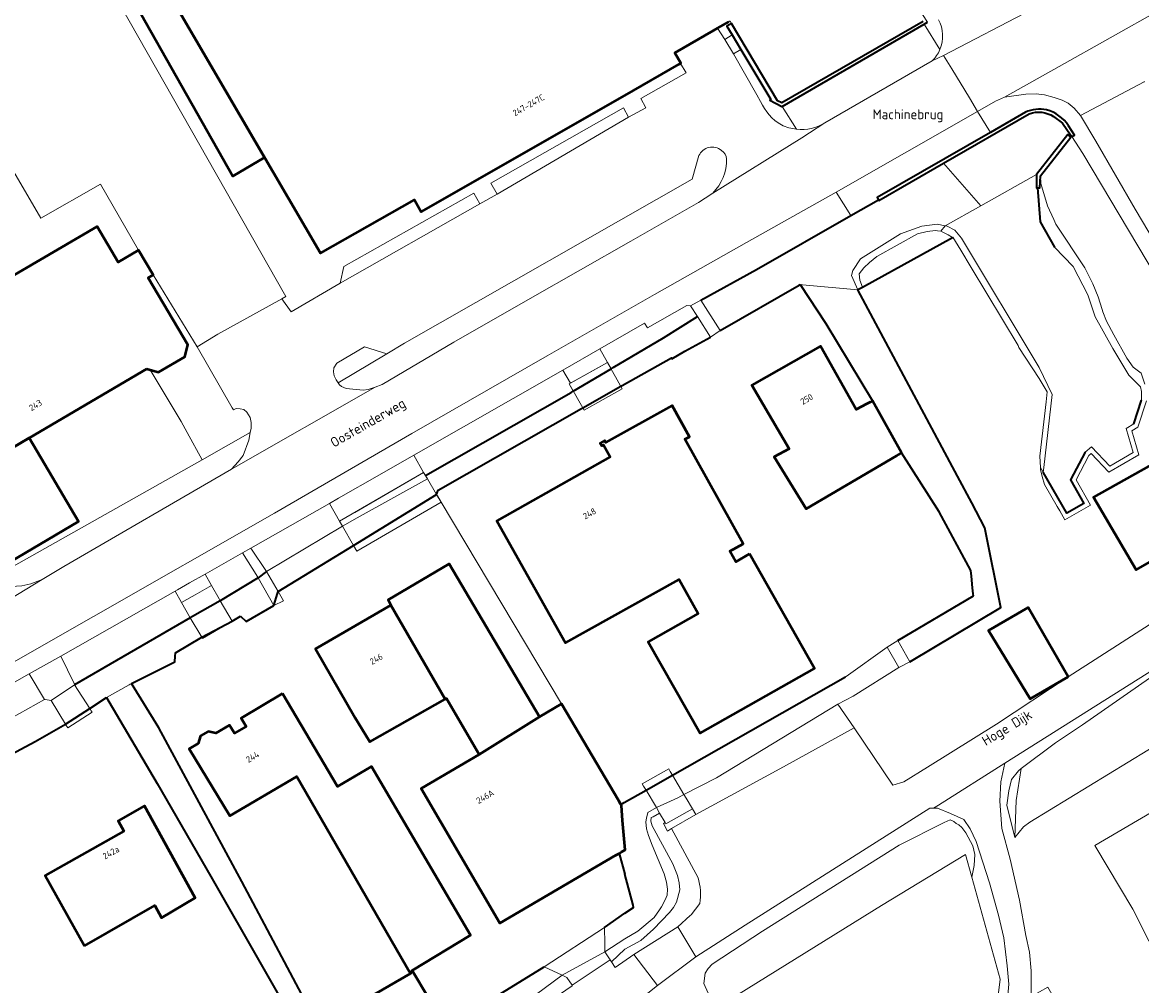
# Model space of a CAD drawing. Header units: metres. Extents: x 113441 to 115918, y 474822 to 477887.
# Tile 69 of 145: x 113939 to 114053, y 477012 to 477110. Entities that reach past the tile are written whole.
import ezdxf
from ezdxf.enums import TextEntityAlignment as Align

# ---------------------------------------------------------------- set-up
doc = ezdxf.new("R2010")
doc.units = ezdxf.units.M
for name, color, linetype, lineweight in [('B-WE-GK-BESCHOEIING-G', 252, 'GK-BESCHOEIING', 35), ('B-WE-GK-KADEMUUR-G', 252, 'Continuous', 35), ('B-WE-GK-KADEMUUR-GV', 252, 'Continuous', 35), ('B-WE-GR-BEPLANTING_CULTUUR_BOSPLANTSOEN-GV', 252, 'Continuous', 18), ('B-WE-GR-GROENVOORZIENING-GV', 252, 'Continuous', 18), ('B-WE-GR-RIET-GV', 252, 'Continuous', 13), ('B-WE-KW-KUNSTWERK_DEK-GV', 252, 'Continuous', 18), ('B-WE-KW-KUNSTWERK_LANDHOOFD-GV', 252, 'Continuous', 18), ('B-WE-OG-BEBOUWING-GV', 7, 'Continuous', 50), ('B-WE-OG-BEBOUWING-T18', 7, 'Continuous', 50), ('B-WE-OG-BEBOUWING_LUIFEL-GV', 7, 'Continuous', 50), ('B-WE-OG-BEBOUWING_OVERBOUWING-GV', 7, 'Continuous', 50), ('B-WE-OG-TERREIN_ERF-GV', 252, 'Continuous', 18), ('B-WE-OG-TOPOGRAFIE-T18', 7, 'Continuous', 18), ('B-WE-OG-WATER-GV', 252, 'Continuous', 18), ('B-WE-OG-WATER_SLOOT-GV', 252, 'Continuous', 18), ('B-WE-VH-VERHARDING_GESLOTEN-GV', 252, 'Continuous', 18), ('B-WE-VH-VERHARDING_OPEN-GV', 252, 'Continuous', 18)]:
    doc.layers.add(name, color=color, linetype=linetype, lineweight=lineweight)
doc.styles.add('NLCS-ISO-ANNOTATIEF-T18', font='NLCS-ISO.ttf', dxfattribs={"height": 1.8})
doc.linetypes.add('GK-BESCHOEIING', pattern='A,30,-5,[1,NLCS.SHX,S=1,R=0,X=0,Y=0],-5', length=40)

msp = doc.modelspace()

# ---------------------------------------------------------------- linework, layer by layer
at = {"layer": 'B-WE-GK-BESCHOEIING-G', "ltscale": 0.5, "flags": 128}
for points in [[(114042.045, 477093.597), (114042.314, 477090.141), (114043.786, 477087.554)], [(114024.223, 477083.502), (114033.378, 477088.546)], [(114033.378, 477088.546), (114033.421, 477088.569)], [(114009.73, 477079.08), (114017.787, 477083.702)], [(114017.787, 477083.702), (114017.87, 477083.75)], [(114017.87, 477083.75), (114020.48, 477079.79), (114025.251, 477071.9)], [(114023.73, 477083.23), (114023.757, 477083.245)], [(114035.342, 477061.511), (114033.91, 477064.25), (114023.73, 477083.23)], [(114023.757, 477083.245), (114024.223, 477083.502)], [(113998.845, 477075.302), (114003.944, 477078.326), (114007.424, 477080.492)], [(113999.612, 477073.389), (113999.759, 477073.472), (114004.757, 477076.283), (114004.793, 477076.18), (114006.131, 477076.957), (114008.73, 477078.41)], [(113994.768, 477072.888), (113998.609, 477075.163)], [(113998.609, 477075.163), (113998.845, 477075.302)], [(113979.704, 477064.295), (113994.537, 477072.751), (113994.768, 477072.888)], [(113995.724, 477071.197), (113999.612, 477073.389)], [(114051.85, 477069.57), (114052.64, 477071.99)], [(113980.853, 477062.383), (113981, 477062.83), (113995.592, 477071.123)], [(113995.592, 477071.123), (113995.724, 477071.197)], [(114035.304, 477054.047), (114035.24, 477054.64), (114032.023, 477060.597), (114028.186, 477066.601)], [(114046.88, 477066.67), (114045.41, 477063.86), (114046.75, 477061.47), (114045.02, 477060.47), (114042.61, 477064.65)], [(113972.398, 477057.185), (113980.853, 477062.383)], [(114036.738, 477058.635), (114036.67, 477058.97), (114035.342, 477061.511)], [(114029.04, 477045.32), (114038.31, 477050.85), (114036.738, 477058.635)], [(113964.713, 477052.486), (113972.398, 477057.185)], [(113963.51, 477054.52), (113962.693, 477053.873)], [(113962.693, 477053.873), (113958.811, 477051.557)], [(114035.43, 477052.874), (114035.304, 477054.047)], [(113964.27, 477051.06), (113964.653, 477052.294)], [(113964.653, 477052.294), (113964.713, 477052.486)], [(114035.496, 477052.266), (114035.43, 477052.874)], [(114035.52, 477052.04), (114035.496, 477052.266)], [(113958.811, 477051.557), (113955.982, 477049.952)], [(114027.83, 477047.52), (114035.52, 477052.04)], [(113955.982, 477049.952), (113955.769, 477049.831)], [(113960.014, 477049.472), (113960.879, 477049.974)], [(113960.879, 477049.974), (113961.46, 477049.45), (113964.27, 477051.06)], [(113955.769, 477049.831), (113943.98, 477043)], [(113956.932, 477047.83), (113960.014, 477049.472)], [(113954.23, 477045.921), (113954.26, 477046.26), (113956.932, 477047.83)], [(113949.77, 477043.14), (113954.18, 477045.34), (113954.23, 477045.921)], [(113968.868, 477008.203), (113961.02, 477022.95), (113952.56, 477038.6), (113949.77, 477043.14)], [(114004.863, 477033.786), (114022.493, 477043.806)], [(113945.537, 477040.568), (113947.23, 477041.7)], [(113947.23, 477041.7), (113947.474, 477041.286)], [(113947.474, 477041.286), (113952.39, 477032.94), (113957.87, 477023.48), (113968.52, 477004.84), (113969.596, 477002.994)], [(113943.042, 477038.991), (113945.537, 477040.568)], [(113922.57, 477027.92), (113939.97, 477037.22), (113943.042, 477038.991)], [(114002.179, 477032.261), (114004.863, 477033.786)], [(113999.949, 477030.993), (114002.179, 477032.261)], [(113999.608, 477030.8), (113999.949, 477030.993)], [(113999.423, 477025.827), (114000, 477023.7)], [(114000.856, 477020.545), (114000, 477023.7)], [(113997.956, 477018.285), (114000, 477019.755), (114000.915, 477020.326), (114000.856, 477020.545)], [(113987.114, 477011.388), (113991.814, 477014.276)]]:
    msp.add_lwpolyline(points, dxfattribs=at)
at = {"layer": 'B-WE-GK-KADEMUUR-G'}
msp.add_lwpolyline([(114007.77, 477082.15), (114013.43, 477085.27), (114023.044, 477090.775), (114025.855, 477092.384)], dxfattribs=at)
at = {"layer": 'B-WE-GK-KADEMUUR-GV'}
for points in [[(114030.398, 477110.533), (114016.015, 477102.263), (114015.554, 477102.478), (114010.878, 477110.341), (114010.415, 477110.051), (114010.934, 477109.187), (114011.834, 477107.688), (114014.899, 477102.582), (114014.785, 477102.516), (114016.015, 477101.873), (114016.043, 477101.889), (114030.501, 477110.262), (114030.845, 477110.461)], [(114040.802, 477101.293), (114037.25, 477099.25), (114025.72, 477092.618), (114025.855, 477092.384), (114025.893, 477092.319), (114032.48, 477096.119), (114041.205, 477101.154)], [(114043.685, 477100.876), (114044.576, 477100.202), (114045.403, 477099), (114045.529, 477098.816), (114045.794, 477098.976), (114045.188, 477099.928)]]:
    msp.add_lwpolyline(points, dxfattribs=at)
for points in [[(114042.956, 477101.54, 0.1642188), (114040.802, 477101.293)], [(114041.205, 477101.154, -0.2227856), (114043.685, 477100.876)], [(114045.188, 477099.928, 0.1894088), (114042.956, 477101.54)]]:
    msp.add_lwpolyline(points, format="xyb", dxfattribs=at)
msp.add_lwpolyline([(114045.428, 477098.776), (114045.303, 477098.88), (114045.116, 477099.034), (114041.954, 477094.959), (114041.953, 477094.909), (114041.932, 477093.599), (114042.045, 477093.597), (114042.285, 477093.592), (114042.354, 477094.827), (114042.356, 477094.83)], close=True, dxfattribs=at)
at = {"layer": 'B-WE-GR-BEPLANTING_CULTUUR_BOSPLANTSOEN-GV'}
msp.add_lwpolyline([(114057.866, 477078.301), (114046.648, 477097.091), (114045.529, 477098.816), (114045.403, 477099), (114045.303, 477098.88), (114045.428, 477098.776), (114042.356, 477094.83), (114042.397, 477094.042), (114043.074, 477091.786), (114043.688, 477090.368), (114043.893, 477089.894), (114046.852, 477085.441), (114047.679, 477083.817), (114048.213, 477082.5), (114048.614, 477081.22), (114048.706, 477080.972), (114049.051, 477080.04), (114049.816, 477078.617), (114051.125, 477076.245), (114051.769, 477075.326), (114052.589, 477074.737), (114052.972, 477073.614)], dxfattribs=at)
at = {"layer": 'B-WE-GR-GROENVOORZIENING-GV'}
for points in [[(114051.747, 477020.137), (114047.866, 477026.624), (114061.741, 477034.739), (114059.501, 477038.569), (114066.797, 477042.627), (114069.483, 477037.873), (114068.934, 477037.567), (114070.3, 477035.615), (114071.448, 477034.784), (114072.204, 477034.33), (114072.837, 477034.247), (114073.474, 477034.331), (114074.284, 477034.644), (114076.897, 477035.767), (114076.93, 477035.95), (114077.05, 477037.19), (114076.93, 477038.66), (114076.62, 477040.05), (114073.693, 477048.448), (114072.056, 477052.779)], [(114062.46, 477049.97), (114038.71, 477035), (114038.29, 477033.12), (114038.2, 477031.15), (114038.42, 477028.37), (114039.27, 477025.25), (114040.2, 477021.05), (114040.86, 477017.46), (114041.21, 477015.78), (114041.4, 477013.86), (114041.4, 477011.255), (114043.097, 477012.201), (114044.086, 477010.463), (114045.835, 477011.367), (114046.779, 477009.651), (114047.685, 477010.13), (114048.641, 477008.373), (114049.526, 477008.911), (114050.449, 477007.102), (114051.339, 477007.628), (114052.332, 477005.889), (114053.335, 477004.044)], [(114057.28, 477038.79), (114041.25, 477029.02), (114040.63, 477028.53), (114039.74, 477027.45), (114038.93, 477030.73), (114039.11, 477032.21), (114039.39, 477033.36), (114040.09, 477034.25), (114040.362, 477034.456), (114043.86, 477037.1), (114046.63, 477038.92), (114054.22, 477044.21)], [(114033.19, 477029.878), (114031.842, 477030.416), (114031.466, 477030.423), (114031.061, 477030.43), (114012.258, 477018.534), (114007.24, 477015.291), (114003.36, 477012.37), (114001.03, 477010.55), (113994.16, 477005.72), (113978.437, 476995.11), (113969.966, 476989.668), (113970.926, 476987.965), (113972.649, 476986.071)], [(114007.473, 477023.353), (114004.777, 477028.356), (114004.357, 477028.097), (114003.971, 477028.873), (114004.133, 477028.969), (114003.561, 477029.933), (114002.909, 477029.564), (114002.706, 477029.469), (114002.664, 477029.104), (114002.785, 477028.634), (114004.916, 477024.749), (114005.386, 477023.571), (114005.533, 477022.834), (114005.615, 477022.132), (114005.283, 477020.875), (114004.969, 477020.317), (114004.556, 477019.795), (114002.946, 477018.104), (114001.651, 477016.971), (114000, 477016.077), (113998.661, 477014.78), (113999.048, 477014.221), (114000.928, 477015.523), (114005.405, 477018.334), (114006.658, 477019.489), (114006.757, 477019.581), (114007.658, 477020.722)], [(114038.887, 477009.855), (114039.12, 477012.52), (114038.94, 477014.39), (114038.6, 477017.23), (114038.06, 477019.54), (114037.14, 477022.84), (114035.81, 477027.05), (114035.17, 477028.34), (114034.54, 477029.27), (114033.19, 477029.878)], [(114008.51, 477011.6), (114008.07, 477012.59), (114008.2, 477013.64), (114008.52, 477014.12), (114008.9, 477014.54), (114014.03, 477017.91), (114027.94, 477026.66), (114032.53, 477028.99), (114033.16, 477029.23), (114033.51, 477029.09), (114033.76, 477028.86), (114034.04, 477028.72), (114034.33, 477028.46), (114034.73, 477027.92), (114035.46, 477026.61), (114035.66, 477025.72), (114035.59, 477024.61), (114035.349, 477023.415), (114038.24, 477013.03), (114037.91, 477010.22)], [(114056.644, 477010.487), (114051.747, 477020.137)]]:
    msp.add_lwpolyline(points, dxfattribs=at)
for points in [[(114054.22, 477044.21), (114046.63, 477038.92), (114043.86, 477037.1), (114040.362, 477034.456), (114039.86, 477031.23), (114039.74, 477027.45), (114040.63, 477028.53), (114041.25, 477029.02), (114057.28, 477038.79)], [(114040.362, 477034.456), (114040.09, 477034.25), (114039.39, 477033.36), (114039.11, 477032.21), (114038.93, 477030.73), (114039.74, 477027.45), (114039.86, 477031.23)], [(114035.46, 477026.61), (114034.73, 477027.92), (114034.33, 477028.46), (114034.04, 477028.72), (114033.76, 477028.86), (114033.51, 477029.09), (114033.16, 477029.23), (114032.53, 477028.99), (114027.94, 477026.66), (114014.03, 477017.91), (114008.9, 477014.54), (114008.52, 477014.12), (114008.2, 477013.64), (114008.07, 477012.59), (114008.51, 477011.6), (114009.133, 477009.953), (114011.651, 477011.516), (114026.16, 477020.52), (114034.71, 477025.71), (114035.349, 477023.415), (114035.59, 477024.61), (114035.66, 477025.72)]]:
    msp.add_lwpolyline(points, close=True, dxfattribs=at)
msp.add_lwpolyline([(114007.658, 477020.722, 0.1161618), (114007.473, 477023.353)], format="xyb", dxfattribs=at)
at = {"layer": 'B-WE-GR-RIET-GV'}
msp.add_lwpolyline([(114033.378, 477088.546), (114032.941, 477088.807), (114032.183, 477089.194), (114031.857, 477089.223), (114031.65, 477089.241), (114030.812, 477089.162), (114029.837, 477088.92), (114025.669, 477086.622), (114024.918, 477086.007), (114024.369, 477085.453), (114023.886, 477084.831), (114023.936, 477084.195), (114024.223, 477083.502)], close=True, dxfattribs=at)
at = {"layer": 'B-WE-KW-KUNSTWERK_DEK-GV'}
for points in [[(114007.77, 477082.15), (114006.72, 477081.58), (114007.424, 477080.492), (114008.73, 477078.41), (114009.73, 477079.08)], [(113995.861, 477070.954), (113999.747, 477073.15), (113998.235, 477075.825), (113994.349, 477073.629)], [(113972.732, 477056.609), (113981.33, 477061.591), (113980.853, 477062.383), (113979.908, 477063.955), (113979.517, 477064.605), (113970.966, 477059.659), (113971.251, 477059.166), (113972.398, 477057.185)], [(113963.51, 477054.52), (113962.693, 477053.873), (113964.27, 477051.06), (113964.713, 477052.486)], [(113958.811, 477051.557), (113955.769, 477049.831), (113956.932, 477047.83), (113960.014, 477049.472)], [(114027.83, 477047.52), (114026.73, 477046.84), (114027.93, 477044.75), (114029.04, 477045.32)], [(113943.98, 477043), (113941.59, 477041.38), (113943.042, 477038.991), (113945.537, 477040.568)], [(114004.863, 477033.786), (114002.179, 477032.261), (114003.233, 477030.485), (114005.412, 477031.491), (114006.036, 477031.812)], [(113997.956, 477018.285), (113991.814, 477014.276), (113993.644, 477013.415), (113997.987, 477015.809), (113997.977, 477016.637)]]:
    msp.add_lwpolyline(points, close=True, dxfattribs=at)
at = {"layer": 'B-WE-KW-KUNSTWERK_LANDHOOFD-GV'}
for points in [[(113998.609, 477075.163), (113998.235, 477075.825), (113994.467, 477073.695), (113994.349, 477073.629), (113994.768, 477072.888)], [(113999.612, 477073.389), (113995.724, 477071.197), (113995.861, 477070.954), (113999.747, 477073.15)], [(113979.908, 477063.955), (113979.704, 477064.295), (113979.517, 477064.605), (113972.509, 477060.551), (113970.966, 477059.659), (113971.251, 477059.166), (113972.766, 477060.004)], [(113980.935, 477062.247), (113980.853, 477062.383), (113972.398, 477057.185), (113972.732, 477056.609), (113981.33, 477061.591)], [(113958.811, 477051.557), (113958.692, 477051.764), (113957.913, 477053.115), (113956.253, 477052.159), (113955.116, 477051.505), (113954.877, 477051.367), (113955.769, 477049.831), (113955.982, 477049.952)], [(113964.713, 477052.486), (113964.653, 477052.294), (113964.27, 477051.06), (113965.26, 477051.56)], [(113960.014, 477049.472), (113956.932, 477047.83), (113956.998, 477047.717)], [(113945.682, 477040.342), (113945.537, 477040.568), (113943.042, 477038.991), (113943.06, 477038.961), (113943.28, 477038.6), (113945.76, 477040.22)], [(114004.863, 477033.786), (114004.629, 477034.181), (114004.484, 477034.425), (114001.789, 477032.916), (114001.932, 477032.676), (114002.179, 477032.261)], [(114006.896, 477030.362), (114006.248, 477031.454), (114006.036, 477031.812), (114005.412, 477031.491), (114003.233, 477030.485), (114003.561, 477029.933), (114004.133, 477028.969), (114004.201, 477028.853)], [(113998.519, 477014.986), (113997.987, 477015.809), (113993.644, 477013.415), (113993.972, 477013.261), (113994.11, 477013.196), (113994.638, 477012.402)]]:
    msp.add_lwpolyline(points, close=True, dxfattribs=at)
at = {"layer": 'B-WE-OG-BEBOUWING-GV'}
msp.add_lwpolyline([(113947.977, 477122.984), (113969.03, 477086.94), (113978.592, 477092.391), (113979.28, 477091.16), (114000, 477103.021), (114005.563, 477106.206), (114005.674, 477106.269), (114005.71, 477106.29), (114005.099, 477107.357), (114009.063, 477109.627), (114009.452, 477109.85), (114010.608, 477110.512)], dxfattribs=at)
for points in [[(113951.323, 477075.166), (113951.676, 477075.071), (113952.538, 477074.837), (113955.206, 477076.406), (113955.506, 477077.629), (113951.481, 477084.445), (113951.972, 477084.733), (113950.501, 477087.246), (113948.414, 477086.025), (113946.282, 477089.669), (113936.488, 477083.939), (113936.292, 477084.271), (113922.242, 477075.995), (113919.884, 477074.57), (113927.718, 477061.269), (113928.933, 477060.94), (113931.601, 477062.51), (113931.901, 477063.732), (113931.984, 477063.781), (113938.805, 477067.797)], [(114025.251, 477071.9), (114025.007, 477071.776), (114024.677, 477071.607), (114023.559, 477071.038), (114019.945, 477077.488), (114012.934, 477073.498), (114016.737, 477067.033), (114015.241, 477066.225), (114018.489, 477060.905), (114027.693, 477066.312), (114028.152, 477066.581), (114028.186, 477066.601)], [(114012.722, 477056.322), (114011.326, 477055.531), (114010.726, 477056.611), (114012.054, 477057.35), (114006.142, 477067.998), (114006.596, 477068.251), (114004.829, 477071.433), (113998.062, 477067.676), (113997.968, 477067.858), (113997.501, 477067.616), (113997.663, 477067.317), (113997.858, 477067.418), (113998.533, 477066.224), (113986.97, 477059.684), (113993.963, 477047.285), (114005.542, 477053.727), (114007.477, 477050.248), (114002.399, 477047.373), (114007.682, 477038.067), (114019.326, 477044.663)], [(114059.307, 477063.946), (114057.3, 477067.438), (114055.927, 477066.672), (114047.731, 477062.099), (114052.083, 477054.693), (114061.513, 477060.107)], [(113991.342, 477039.734), (113982.14, 477055.32), (113975.92, 477051.65), (113976.19, 477051.095), (113981.711, 477041.526), (113981.861, 477041.611), (113985.191, 477035.885)], [(113976.19, 477051.095), (113968.502, 477046.659), (113972.57, 477039.648), (113974.06, 477037.19), (113981.711, 477041.526)], [(114045.158, 477043.811), (114041.09, 477050.861), (114037.04, 477048.516), (114041.287, 477041.578)], [(113965.155, 477042.108), (113960.942, 477039.606), (113961.442, 477038.763), (113960.256, 477038.058), (113959.755, 477038.901), (113958.379, 477038.084), (113957.583, 477038.25), (113956.809, 477037.791), (113956.574, 477037.011), (113955.654, 477036.465), (113959.805, 477029.645), (113966.598, 477033.642), (113978.196, 477013.602), (113978.368, 477013.895), (113984.311, 477017.484), (113974.211, 477034.692), (113970.772, 477032.65)], [(113999.608, 477030.8), (113999.394, 477031.163), (113993.561, 477041.044), (113991.342, 477039.734), (113985.191, 477035.885), (113979.268, 477032.44), (113987.272, 477018.732), (113999.113, 477025.646), (113999.423, 477025.827), (113999.67, 477025.971), (114000.047, 477026.191), (113999.795, 477029.188), (113999.668, 477030.699)], [(113944.996, 477016.404), (113952.14, 477020.51), (113952.84, 477019.26), (113956.256, 477021.313), (113951.113, 477030.655), (113948.41, 477029.152), (113949.003, 477028.079), (113940.999, 477023.574)], [(113981.804, 477008.143), (113981.679, 477008.352), (113978.368, 477013.895), (113978.196, 477013.602), (113968.868, 477008.203), (113972.218, 477002.416)]]:
    msp.add_lwpolyline(points, close=True, dxfattribs=at)
at = {"layer": 'B-WE-OG-BEBOUWING_LUIFEL-GV'}
msp.add_lwpolyline([(113963.339, 477096.683), (113947.977, 477122.984), (113944.998, 477121.492), (113960.101, 477094.792)], close=True, dxfattribs=at)
at = {"layer": 'B-WE-OG-BEBOUWING_OVERBOUWING-GV'}
msp.add_lwpolyline([(113939.367, 477068.128), (113931.901, 477063.732), (113931.776, 477063.222), (113936.581, 477055.009), (113944.39, 477059.627)], close=True, dxfattribs=at)
at = {"layer": 'B-WE-OG-TERREIN_ERF-GV'}
for points in [[(113936.488, 477083.939), (113946.282, 477089.669), (113948.414, 477086.025), (113950.501, 477087.246), (113946.623, 477093.977), (113940.554, 477090.51), (113929.554, 477109.303)], [(114053.142, 477071.916), (114052.268, 477069.238), (114051.656, 477068.869), (114052.358, 477066.402), (114049.311, 477064.641), (114047.494, 477066.535), (114047.278, 477066.352), (114045.979, 477063.868), (114047.427, 477061.284), (114044.837, 477059.787), (114044.31, 477060.701), (114044.055, 477061.16), (114042.743, 477063.398), (114042.53, 477064.206), (114042.347, 477064.912), (114042.337, 477065.123), (114042.282, 477066.283), (114042.91, 477071.813), (114043.01, 477072.84), (114042.2, 477074.19), (114040.15, 477077.35), (114040.077, 477077.541), (114035.282, 477085.486), (114034.223, 477087.24), (114033.421, 477088.569), (114033.378, 477088.546), (114024.223, 477083.502), (114023.757, 477083.245), (114023.73, 477083.23), (114033.91, 477064.25), (114035.342, 477061.511), (114036.67, 477058.97), (114036.738, 477058.635), (114038.31, 477050.85), (114029.04, 477045.32), (114027.93, 477044.75), (114023.27, 477041.83), (114021.702, 477041.031), (114023.366, 477038.629), (114027.314, 477032.771), (114028.432, 477033.125), (114030.83, 477034.618), (114037.87, 477038.97), (114045.158, 477043.811), (114066.303, 477057.37)], [(114061.513, 477060.107), (114052.083, 477054.693), (114047.731, 477062.099), (114055.927, 477066.672)], [(113987.114, 477011.388), (113991.814, 477014.276), (113997.956, 477018.285), (114000, 477019.755), (114000.915, 477020.326), (114000.856, 477020.545), (114000, 477023.7), (113999.423, 477025.827), (113999.113, 477025.646), (113987.272, 477018.732), (113979.268, 477032.44), (113985.191, 477035.885), (113981.861, 477041.611), (113981.711, 477041.526), (113974.06, 477037.19), (113972.57, 477039.648), (113968.502, 477046.659), (113976.19, 477051.095), (113975.92, 477051.65), (113982.14, 477055.32), (113991.342, 477039.734), (113993.561, 477041.044), (113981.33, 477061.591), (113972.732, 477056.609), (113972.398, 477057.185), (113964.713, 477052.486), (113965.26, 477051.56), (113964.27, 477051.06), (113961.46, 477049.45), (113960.879, 477049.974), (113960.014, 477049.472), (113956.998, 477047.717), (113956.932, 477047.83), (113954.26, 477046.26), (113954.23, 477045.921), (113954.18, 477045.34), (113949.77, 477043.14), (113952.56, 477038.6), (113961.02, 477022.95), (113968.868, 477008.203), (113978.196, 477013.602), (113966.598, 477033.642), (113959.805, 477029.645), (113955.654, 477036.465), (113956.574, 477037.011), (113956.809, 477037.791), (113957.583, 477038.25), (113958.379, 477038.084), (113959.755, 477038.901), (113960.256, 477038.058), (113961.442, 477038.763), (113960.942, 477039.606), (113965.155, 477042.108), (113970.772, 477032.65), (113974.211, 477034.692), (113984.311, 477017.484), (113978.368, 477013.895), (113981.679, 477008.352)], [(113929.071, 476978.314), (113945.358, 476987.853), (113963.546, 476998.418), (113966.269, 477000), (113969.067, 477001.564), (113969.291, 477001.957), (113969.596, 477002.994), (113968.52, 477004.84), (113957.87, 477023.48), (113952.39, 477032.94), (113947.474, 477041.286), (113947.23, 477041.7), (113945.537, 477040.568), (113945.682, 477040.342), (113945.76, 477040.22), (113943.28, 477038.6), (113943.06, 477038.961), (113943.042, 477038.991), (113939.97, 477037.22), (113922.57, 477027.92)], [(114061.741, 477034.739), (114047.866, 477026.624), (114051.747, 477020.137), (114056.644, 477010.487)], [(114037.91, 477010.22), (114038.24, 477013.03), (114035.349, 477023.415), (114034.71, 477025.71), (114026.16, 477020.52), (114011.651, 477011.516)]]:
    msp.add_lwpolyline(points, dxfattribs=at)
for points in [[(114035.52, 477052.04), (114035.496, 477052.266), (114035.43, 477052.874), (114035.304, 477054.047), (114035.24, 477054.64), (114032.023, 477060.597), (114028.186, 477066.601), (114028.152, 477066.581), (114027.693, 477066.312), (114018.489, 477060.905), (114015.241, 477066.225), (114016.737, 477067.033), (114012.934, 477073.498), (114019.945, 477077.488), (114023.559, 477071.038), (114024.677, 477071.607), (114025.007, 477071.776), (114025.251, 477071.9), (114020.48, 477079.79), (114017.87, 477083.75), (114017.787, 477083.702), (114009.73, 477079.08), (114008.73, 477078.41), (114006.131, 477076.957), (114004.793, 477076.18), (114004.757, 477076.283), (113999.759, 477073.472), (113999.612, 477073.389), (113999.747, 477073.15), (113995.861, 477070.954), (113995.724, 477071.197), (113995.592, 477071.123), (113981, 477062.83), (113980.853, 477062.383), (113980.935, 477062.247), (113981.33, 477061.591), (113993.561, 477041.044), (113999.394, 477031.163), (113999.608, 477030.8), (113999.949, 477030.993), (114002.179, 477032.261), (114001.932, 477032.676), (114001.789, 477032.916), (114004.484, 477034.425), (114004.629, 477034.181), (114004.863, 477033.786), (114022.493, 477043.806), (114022.546, 477043.844), (114026.73, 477046.84), (114027.83, 477047.52)], [(114007.477, 477050.248), (114005.542, 477053.727), (113993.963, 477047.285), (113986.97, 477059.684), (113998.533, 477066.224), (113997.858, 477067.418), (113997.663, 477067.317), (113997.501, 477067.616), (113997.968, 477067.858), (113998.062, 477067.676), (114004.829, 477071.433), (114006.596, 477068.251), (114006.142, 477067.998), (114012.054, 477057.35), (114010.726, 477056.611), (114011.326, 477055.531), (114012.722, 477056.322), (114019.326, 477044.663), (114007.682, 477038.067), (114002.399, 477047.373)], [(114045.158, 477043.811), (114041.287, 477041.578), (114037.04, 477048.516), (114041.09, 477050.861)], [(113952.84, 477019.26), (113952.14, 477020.51), (113944.996, 477016.404), (113940.999, 477023.574), (113949.003, 477028.079), (113948.41, 477029.152), (113951.113, 477030.655), (113956.256, 477021.313)]]:
    msp.add_lwpolyline(points, close=True, dxfattribs=at)
at = {"layer": 'B-WE-OG-WATER-GV'}
for points in [[(114010.734, 477110.584), (114010.878, 477110.341), (114015.554, 477102.478), (114016.015, 477102.263), (114030.398, 477110.533)], [(114041.205, 477101.154), (114032.48, 477096.119), (114036.26, 477091.769), (114041.954, 477094.959)], [(114041.954, 477094.959), (114045.116, 477099.034), (114045.303, 477098.88), (114045.403, 477099), (114044.576, 477100.202), (114043.685, 477100.876)], [(113922.57, 477027.92), (113939.97, 477037.22), (113943.042, 477038.991), (113945.537, 477040.568), (113947.23, 477041.7), (113949.536, 477043.008), (113949.636, 477043.064), (113949.77, 477043.14), (113954.18, 477045.34), (113954.23, 477045.921), (113954.26, 477046.26), (113956.932, 477047.83), (113960.014, 477049.472), (113960.879, 477049.974), (113961.46, 477049.45), (113964.27, 477051.06), (113964.653, 477052.294), (113964.713, 477052.486), (113972.398, 477057.185), (113980.853, 477062.383), (113981, 477062.83), (113995.592, 477071.123), (113995.724, 477071.197), (113999.612, 477073.389), (113999.759, 477073.472), (114004.757, 477076.283), (114004.793, 477076.18), (114006.131, 477076.957), (114008.73, 477078.41), (114009.73, 477079.08), (114017.787, 477083.702), (114017.87, 477083.75), (114018.125, 477083.727), (114023.73, 477083.23), (114023.113, 477084.691), (114023.226, 477085.192), (114024.03, 477086.382), (114028.097, 477088.933), (114030.267, 477089.684), (114031.82, 477089.913), (114032.629, 477089.734), (114036.26, 477091.769), (114032.48, 477096.119), (114025.893, 477092.319), (114025.855, 477092.384), (114023.044, 477090.775), (114013.43, 477085.27), (114007.77, 477082.15), (114006.72, 477081.58), (114007.424, 477080.492), (114003.944, 477078.326), (113998.845, 477075.302), (113998.609, 477075.163), (113994.768, 477072.888), (113994.537, 477072.751), (113979.704, 477064.295), (113979.908, 477063.955), (113972.766, 477060.004), (113971.251, 477059.166), (113963.51, 477054.52), (113962.693, 477053.873), (113958.811, 477051.557), (113955.982, 477049.952), (113955.769, 477049.831), (113943.98, 477043), (113941.59, 477041.38), (113940.97, 477041.502), (113940.93, 477041.51), (113928.15, 477034.37)], [(113988.278, 477009.439), (113993.644, 477013.415), (113997.987, 477015.809), (113997.987, 477015.845), (113997.977, 477016.637), (113997.956, 477018.285), (113991.814, 477014.276), (113987.114, 477011.388)]]:
    msp.add_lwpolyline(points, dxfattribs=at)
msp.add_lwpolyline([(114043.685, 477100.876, 0.2227856), (114041.205, 477101.154)], format="xyb", dxfattribs=at)
for points in [[(114042.045, 477093.597), (114041.932, 477093.599), (114041.953, 477094.909), (114041.954, 477094.959), (114036.26, 477091.769), (114032.629, 477089.734), (114032.856, 477089.684), (114033.619, 477089.295), (114034.304, 477088.47), (114042.201, 477075.29), (114043.542, 477072.566), (114042.683, 477065.126), (114042.61, 477064.65), (114045.02, 477060.47), (114046.75, 477061.47), (114045.41, 477063.86), (114046.88, 477066.67), (114047.53, 477067.22), (114049.4, 477065.27), (114051.77, 477066.64), (114051.07, 477069.1), (114051.85, 477069.57), (114052.64, 477071.99), (114052.62, 477072.86), (114052.519, 477073.339), (114052.112, 477073.758), (114051.325, 477074.517), (114049.714, 477077.248), (114047.914, 477080.455), (114047.165, 477082.693), (114045.684, 477085.584), (114043.786, 477087.554), (114042.314, 477090.141)], [(114027.93, 477044.75), (114029.04, 477045.32), (114038.31, 477050.85), (114036.738, 477058.635), (114036.67, 477058.97), (114035.342, 477061.511), (114033.91, 477064.25), (114023.73, 477083.23), (114018.125, 477083.727), (114017.87, 477083.75), (114020.48, 477079.79), (114025.251, 477071.9), (114028.186, 477066.601), (114032.023, 477060.597), (114035.24, 477054.64), (114035.304, 477054.047), (114035.43, 477052.874), (114035.496, 477052.266), (114035.52, 477052.04), (114027.83, 477047.52), (114026.73, 477046.84), (114022.546, 477043.844), (114022.493, 477043.806), (114004.863, 477033.786), (114002.179, 477032.261), (113999.949, 477030.993), (113999.608, 477030.8), (113999.668, 477030.699), (113999.795, 477029.188), (114000.047, 477026.191), (113999.67, 477025.971), (113999.423, 477025.827), (114000, 477023.7), (114000.856, 477020.545), (114000.915, 477020.326), (114000, 477019.755), (113997.956, 477018.285), (113997.977, 477016.637), (113997.987, 477015.845), (113997.987, 477015.809), (114000, 477017.141), (114001.326, 477017.893), (114002.995, 477019.316), (114003.533, 477020.079), (114003.756, 477020.396), (114004.14, 477021.085), (114004.319, 477021.58), (114004.368, 477022.179), (114004.254, 477022.914), (114004.009, 477023.754), (114002.784, 477026.65), (114002.41, 477027.659), (114002.228, 477028.33), (114002.146, 477029.031), (114002.223, 477029.429), (114002.361, 477030.002), (114003.233, 477030.485), (114005.412, 477031.491), (114006.036, 477031.812), (114009.34, 477033.51), (114021.702, 477041.031), (114023.27, 477041.83)], [(113949.77, 477043.14), (113949.636, 477043.064), (113949.536, 477043.008), (113947.23, 477041.7), (113947.474, 477041.286), (113952.39, 477032.94), (113957.87, 477023.48), (113968.52, 477004.84), (113969.596, 477002.994), (113970.252, 477001.868), (113970.308, 477001.772), (113970.49, 477001.46), (113972.218, 477002.416), (113968.868, 477008.203), (113961.02, 477022.95), (113952.56, 477038.6)]]:
    msp.add_lwpolyline(points, close=True, dxfattribs=at)
at = {"layer": 'B-WE-OG-WATER_SLOOT-GV'}
msp.add_lwpolyline([(114052.972, 477073.614), (114052.589, 477074.737), (114051.769, 477075.326), (114051.125, 477076.245), (114049.816, 477078.617), (114049.051, 477080.04), (114048.706, 477080.972), (114048.614, 477081.22), (114048.213, 477082.5), (114047.679, 477083.817), (114046.852, 477085.441), (114043.893, 477089.894), (114043.688, 477090.368), (114043.074, 477091.786), (114042.397, 477094.042), (114042.356, 477094.83), (114042.354, 477094.827), (114042.285, 477093.592), (114042.045, 477093.597), (114042.314, 477090.141), (114043.786, 477087.554), (114045.684, 477085.584), (114047.165, 477082.693), (114047.914, 477080.455), (114049.714, 477077.248), (114051.325, 477074.517), (114052.112, 477073.758), (114052.519, 477073.339), (114052.62, 477072.86), (114052.64, 477071.99), (114051.85, 477069.57), (114051.07, 477069.1), (114051.77, 477066.64), (114049.4, 477065.27), (114047.53, 477067.22), (114046.88, 477066.67), (114045.41, 477063.86), (114046.75, 477061.47), (114045.02, 477060.47), (114042.61, 477064.65), (114042.337, 477065.123), (114042.347, 477064.912), (114042.53, 477064.206), (114042.743, 477063.398), (114044.055, 477061.16), (114044.31, 477060.701), (114044.837, 477059.787), (114047.427, 477061.284), (114045.979, 477063.868), (114047.278, 477066.352), (114047.494, 477066.535), (114049.311, 477064.641), (114052.358, 477066.402), (114051.656, 477068.869), (114052.268, 477069.238), (114053.142, 477071.916)], dxfattribs=at)
for points in [[(114032.629, 477089.734), (114031.82, 477089.913), (114030.267, 477089.684), (114028.097, 477088.933), (114024.03, 477086.382), (114023.226, 477085.192), (114023.113, 477084.691), (114023.73, 477083.23), (114023.757, 477083.245), (114024.223, 477083.502), (114023.936, 477084.195), (114023.886, 477084.831), (114024.369, 477085.453), (114024.918, 477086.007), (114025.669, 477086.622), (114029.837, 477088.92), (114030.812, 477089.162), (114031.65, 477089.241), (114031.857, 477089.223), (114032.183, 477089.194)], [(114033.619, 477089.295), (114032.856, 477089.684), (114032.629, 477089.734), (114032.183, 477089.194), (114032.941, 477088.807), (114033.378, 477088.546), (114033.421, 477088.569), (114034.223, 477087.24), (114035.282, 477085.486), (114040.077, 477077.541), (114040.15, 477077.35), (114042.2, 477074.19), (114043.01, 477072.84), (114042.91, 477071.813), (114042.282, 477066.283), (114042.337, 477065.123), (114042.61, 477064.65), (114042.683, 477065.126), (114043.542, 477072.566), (114042.201, 477075.29), (114034.304, 477088.47)], [(114007.424, 477080.492), (114006.72, 477081.58), (114006.333, 477081.611), (114002.327, 477079.34), (114002.015, 477079.827), (113997.456, 477077.217), (113998.235, 477075.825), (113998.609, 477075.163), (113998.845, 477075.302), (114003.944, 477078.326)], [(113994.768, 477072.888), (113994.349, 477073.629), (113994.467, 477073.695), (113993.702, 477075.036), (113978.53, 477066.371), (113979.517, 477064.605), (113979.704, 477064.295), (113994.537, 477072.751)], [(113971.251, 477059.166), (113970.966, 477059.659), (113969.943, 477061.462), (113961.922, 477056.907), (113963.51, 477054.52)], [(113962.693, 477053.873), (113962.65, 477053.95), (113961.08, 477056.429), (113957.27, 477054.266), (113957.913, 477053.115), (113958.692, 477051.764), (113958.811, 477051.557)], [(113955.769, 477049.831), (113954.877, 477051.367), (113954.222, 477052.535), (113942.578, 477045.924), (113943.924, 477043.117), (113943.98, 477043)], [(113940.93, 477041.51), (113939.362, 477044.097), (113920.74, 477033.523), (113920.75, 477031.07), (113928.15, 477034.37)], [(114003.561, 477029.933), (114003.233, 477030.485), (114002.361, 477030.002), (114002.223, 477029.429), (114002.146, 477029.031), (114002.228, 477028.33), (114002.41, 477027.659), (114002.784, 477026.65), (114004.009, 477023.754), (114004.254, 477022.914), (114004.368, 477022.179), (114004.319, 477021.58), (114004.14, 477021.085), (114003.756, 477020.396), (114003.533, 477020.079), (114002.995, 477019.316), (114001.326, 477017.893), (114000, 477017.141), (113997.987, 477015.809), (113998.519, 477014.986), (113998.661, 477014.78), (114000, 477016.077), (114001.651, 477016.971), (114002.946, 477018.104), (114004.556, 477019.795), (114004.969, 477020.317), (114005.283, 477020.875), (114005.615, 477022.132), (114005.533, 477022.834), (114005.386, 477023.571), (114004.916, 477024.749), (114002.785, 477028.634), (114002.664, 477029.104), (114002.706, 477029.469), (114002.909, 477029.564)], [(113994.67, 477012.356), (113994.638, 477012.402), (113994.11, 477013.196), (113993.972, 477013.261), (113993.644, 477013.415), (113988.278, 477009.439), (113988.737, 477008.67), (113993.363, 477011.467)]]:
    msp.add_lwpolyline(points, close=True, dxfattribs=at)
at = {"layer": 'B-WE-VH-VERHARDING_GESLOTEN-GV'}
for points in [[(114031.302, 477106.521), (114032.477, 477107.073), (114041.452, 477111.768), (114047.67, 477115.105)], [(114047.67, 477115.105), (114041.452, 477111.768), (114032.477, 477107.073), (114033.311, 477105.706), (114035.111, 477102.756), (114035.944, 477101.389), (114037.77, 477102.43), (114038.67, 477102.84), (114044.241, 477105.959), (114054.648, 477111.784)], [(113911.52, 477088.11), (113911.828, 477088.296), (113909.891, 477091.562), (113913.231, 477093.544), (113910.327, 477098.701), (113929.554, 477109.303), (113940.554, 477090.51), (113946.623, 477093.977), (113950.501, 477087.246), (113951.972, 477084.733), (113956.464, 477077.411), (113958.559, 477078.685), (113965.084, 477082.294), (113965.495, 477082.54), (113947.835, 477113.627)], [(114054.648, 477111.784), (114044.241, 477105.959), (114038.67, 477102.84), (114040.84, 477103.15), (114041.91, 477103.17), (114042.75, 477103.06), (114043.74, 477102.79), (114044.55, 477102.52), (114045.15, 477102.21), (114045.76, 477101.72), (114046.43, 477100.98), (114052.904, 477104.4), (114052.949, 477104.424)], [(114013.848, 477102.387), (114013.474, 477103.064), (114011.078, 477107.234), (114010.204, 477108.715), (114009.452, 477109.85), (114009.063, 477109.627), (114005.099, 477107.357), (114005.71, 477106.29), (114005.674, 477106.269), (114006.246, 477105.322), (114001.651, 477102.71), (114002.153, 477101.74), (114000.393, 477100.805), (113987.002, 477092.969), (113985.259, 477091.981), (113971.015, 477083.909), (113966.054, 477080.961), (113965.084, 477082.294), (113958.559, 477078.685), (113956.464, 477077.411), (113960.045, 477071.209), (113960.16, 477071.01), (113960.43, 477071.12), (113960.83, 477071.11), (113961.23, 477071.03), (113961.52, 477070.77), (113961.85, 477070.23), (113961.97, 477069.72), (113961.96, 477069.13), (113961.879, 477068.683), (113961.74, 477067.92), (113961.14, 477066.36), (113960.65, 477065.69), (113959.97, 477064.96), (113974.59, 477073.294), (113973.88, 477073.06), (113973.36, 477073.01), (113971.64, 477073.17), (113971.17, 477073.37), (113970.97, 477073.54), (113970.835, 477073.731), (113970.61, 477074.05), (113970.41, 477074.47), (113970.36, 477074.86), (113970.37, 477075.26), (113970.69, 477075.74), (113973.5, 477077.41), (113975.786, 477076.714), (113977.582, 477077.797), (114006.865, 477094.495)], [(113927.43, 477039.43), (113964.33, 477060.46), (113978.335, 477068.589), (113992.103, 477076.484), (114003.053, 477082.749), (114012.42, 477088.041), (114021.532, 477093.175), (114035.944, 477101.389), (114035.111, 477102.756), (114033.311, 477105.706), (114032.477, 477107.073), (114031.302, 477106.521), (114020.397, 477100.228), (114018.053, 477098.7), (114008.966, 477093.07), (114008.203, 477092.537), (114007.516, 477092.102), (114000.63, 477088.164), (113990.373, 477082.329), (113982.603, 477077.879), (113975.3, 477073.59), (113974.59, 477073.294), (113959.97, 477064.96), (113942.89, 477055.04), (113940.68, 477053.71), (113916.909, 477039.299)], [(114052.949, 477104.424), (114052.904, 477104.4), (114046.43, 477100.98), (114047.968, 477098.345), (114052, 477091.44), (114068.99, 477062.8), (114074.988, 477050.823), (114078.528, 477044.052), (114086.151, 477028.964), (114097.442, 477006.127), (114102.75, 476996.116), (114115.432, 476973.154), (114123.278, 476959.091), (114130.171, 476947.084), (114136.723, 476935.07)], [(114008.966, 477093.07), (114018.053, 477098.7), (114020.397, 477100.228)], [(114006.865, 477094.495), (114007.565, 477096.878)], [(114074.988, 477050.823), (114068.99, 477062.8), (114069.18, 477061.98), (114069.26, 477061.09), (114069.14, 477060.32), (114068.8, 477059.57), (114068.32, 477058.84), (114067.63, 477058.28), (114066.303, 477057.37), (114045.158, 477043.811), (114037.87, 477038.97), (114030.83, 477034.618), (114028.432, 477033.125), (114027.314, 477032.771), (114023.366, 477038.629), (114015.799, 477034.428), (114007.235, 477029.804), (114004.777, 477028.356), (114007.473, 477023.353)], [(113940.68, 477053.71), (113939.53, 477053.29), (113938.62, 477053.07), (113937.52, 477053.01), (113935.86, 477053.06), (113934.68, 477053.31), (113934.084, 477053.541), (113933.34, 477053.83), (113932.39, 477054.41), (113931.46, 477055.19), (113930.75, 477056.02), (113929.95, 477057.11), (113920.359, 477051.394)], [(113916.909, 477039.299), (113940.68, 477053.71)], [(114031.466, 477030.423), (114031.943, 477030.729), (114038.71, 477035), (114062.46, 477049.97), (114065.316, 477051.65), (114066.562, 477052.089), (114067.363, 477052.371), (114069.431, 477052.852), (114070.307, 477053.056)], [(114007.658, 477020.722), (114006.757, 477019.581), (114006.658, 477019.489), (114005.405, 477018.334), (114007.24, 477015.291), (114012.258, 477018.534), (114031.061, 477030.43), (114031.466, 477030.423)], [(114001.03, 477010.55), (114003.36, 477012.37), (114000.928, 477015.523), (113999.048, 477014.221), (113998.661, 477014.78), (113998.519, 477014.986), (113994.638, 477012.402), (113994.67, 477012.356)]]:
    msp.add_lwpolyline(points, dxfattribs=at)
for points in [[(114031.952, 477110.723, -0.2294539), (114032.104, 477107.684)], [(114032.104, 477107.684, -0.1021159), (114031.302, 477106.521)], [(114015.975, 477100.014, -0.1614738), (114013.848, 477102.387)], [(114020.397, 477100.228, -0.1673805), (114017.506, 477099.568)], [(114017.506, 477099.568, -0.0875182), (114015.975, 477100.014)], [(114007.565, 477096.878, -0.5052348), (114009.852, 477097.403)], [(114009.852, 477097.403, -0.261421), (114010.373, 477096.551)], [(114010.373, 477096.551, -0.2060599), (114008.966, 477093.07)], [(114007.473, 477023.353, -0.1161618), (114007.658, 477020.722)]]:
    msp.add_lwpolyline(points, format="xyb", dxfattribs=at)
for points in [[(113956.98, 477065.92), (113955.458, 477068.693), (113954.84, 477069.82), (113951.676, 477075.071), (113951.323, 477075.166), (113938.805, 477067.797), (113931.984, 477063.781), (113931.901, 477063.732), (113931.601, 477062.51), (113928.933, 477060.94), (113927.718, 477061.269), (113929.95, 477057.11), (113933.54, 477059.28), (113933.838, 477059.46), (113935.997, 477055.834), (113936.481, 477055.02), (113937.76, 477055.08)], [(114038.71, 477035), (114031.943, 477030.729), (114031.466, 477030.423), (114031.842, 477030.416), (114033.19, 477029.878), (114034.54, 477029.27), (114035.17, 477028.34), (114035.81, 477027.05), (114037.14, 477022.84), (114038.06, 477019.54), (114038.6, 477017.23), (114038.94, 477014.39), (114039.12, 477012.52), (114038.887, 477009.855), (114041.4, 477011.255), (114041.4, 477013.86), (114041.21, 477015.78), (114040.86, 477017.46), (114040.2, 477021.05), (114039.27, 477025.25), (114038.42, 477028.37), (114038.2, 477031.15), (114038.29, 477033.12)], [(114005.405, 477018.334), (114000.928, 477015.523), (114003.36, 477012.37), (114007.24, 477015.291)]]:
    msp.add_lwpolyline(points, close=True, dxfattribs=at)
at = {"layer": 'B-WE-VH-VERHARDING_OPEN-GV'}
for points in [[(113947.835, 477113.627), (113965.495, 477082.54), (113965.084, 477082.294), (113966.054, 477080.961), (113971.015, 477083.909), (113971.418, 477085.598), (113984.643, 477093.076), (113985.259, 477091.981), (113987.002, 477092.969), (113986.38, 477094.073), (113999.868, 477101.738), (114000.393, 477100.805), (114002.153, 477101.74), (114001.651, 477102.71), (114006.246, 477105.322), (114005.674, 477106.269), (114005.563, 477106.206), (114000, 477103.021), (113979.28, 477091.16), (113978.592, 477092.391), (113969.03, 477086.94), (113947.977, 477122.984)], [(114031.591, 477111.296), (114030.317, 477113.317), (114029.363, 477112.732), (114030.845, 477110.461), (114030.501, 477110.262), (114032.099, 477107.693), (114032.104, 477107.684)], [(114032.104, 477107.684), (114032.099, 477107.693), (114030.501, 477110.262), (114016.043, 477101.889), (114017.506, 477099.568)], [(114011.834, 477107.688), (114011.078, 477107.234), (114013.474, 477103.064), (114013.848, 477102.387)], [(114017.506, 477099.568), (114016.043, 477101.889), (114016.015, 477101.873), (114014.785, 477102.516), (114014.899, 477102.582), (114011.834, 477107.688)], [(114020.397, 477100.228), (114031.302, 477106.521)], [(114038.67, 477102.84), (114037.77, 477102.43), (114035.944, 477101.389), (114037.25, 477099.25), (114040.802, 477101.293)], [(114068.99, 477062.8), (114052, 477091.44), (114047.968, 477098.345), (114046.43, 477100.98), (114045.76, 477101.72), (114045.15, 477102.21), (114044.55, 477102.52), (114043.74, 477102.79), (114042.75, 477103.06), (114041.91, 477103.17), (114040.84, 477103.15), (114038.67, 477102.84)], [(114045.188, 477099.928), (114045.794, 477098.976), (114045.529, 477098.816), (114046.648, 477097.091), (114057.866, 477078.301)], [(114007.565, 477096.878), (114006.865, 477094.495), (113977.582, 477077.797), (113975.786, 477076.714), (113970.835, 477073.731), (113970.97, 477073.54), (113971.17, 477073.37), (113971.64, 477073.17), (113973.36, 477073.01), (113973.88, 477073.06), (113974.59, 477073.294), (113975.3, 477073.59), (113982.603, 477077.879)], [(113920.74, 477033.523), (113939.362, 477044.097), (113942.578, 477045.924), (113954.222, 477052.535), (113954.46, 477052.67), (113955.679, 477053.362), (113957.27, 477054.266), (113961.08, 477056.429), (113961.922, 477056.907), (113969.943, 477061.462), (113970.871, 477061.989), (113975.03, 477064.391), (113978.53, 477066.371), (113993.702, 477075.036), (113997.456, 477077.217), (114002.015, 477079.827), (114002.327, 477079.34), (114006.333, 477081.611), (114006.72, 477081.58), (114007.77, 477082.15), (114013.43, 477085.27), (114023.044, 477090.775), (114021.532, 477093.175), (114012.42, 477088.041), (114003.053, 477082.749), (113992.103, 477076.484), (113978.335, 477068.589), (113964.33, 477060.46), (113927.43, 477039.43)], [(113982.603, 477077.879), (113990.373, 477082.329), (114000.63, 477088.164), (114007.516, 477092.102), (114008.203, 477092.537), (114008.966, 477093.07)]]:
    msp.add_lwpolyline(points, dxfattribs=at)
for points in [[(114010.415, 477110.051), (114010.878, 477110.341), (114010.734, 477110.584), (114010.689, 477110.559), (114010.608, 477110.512), (114009.452, 477109.85), (114010.204, 477108.715), (114010.934, 477109.187)], [(114010.934, 477109.187), (114010.204, 477108.715), (114011.078, 477107.234), (114011.834, 477107.688)], [(114000.393, 477100.805), (113999.868, 477101.738), (113986.38, 477094.073), (113987.002, 477092.969)], [(114037.25, 477099.25), (114035.944, 477101.389), (114021.532, 477093.175), (114023.044, 477090.775), (114025.855, 477092.384), (114025.72, 477092.618)], [(113985.259, 477091.981), (113984.643, 477093.076), (113971.418, 477085.598), (113971.015, 477083.909)], [(113956.464, 477077.411), (113951.972, 477084.733), (113951.481, 477084.445), (113955.506, 477077.629), (113955.206, 477076.406), (113952.538, 477074.837), (113951.676, 477075.071), (113954.84, 477069.82), (113955.458, 477068.693), (113956.98, 477065.92), (113961.879, 477068.683), (113961.96, 477069.13), (113961.97, 477069.72), (113961.85, 477070.23), (113961.52, 477070.77), (113961.23, 477071.03), (113960.83, 477071.11), (113960.43, 477071.12), (113960.16, 477071.01), (113960.045, 477071.209)], [(113975.786, 477076.714), (113973.5, 477077.41), (113970.69, 477075.74), (113970.37, 477075.26), (113970.36, 477074.86), (113970.41, 477074.47), (113970.61, 477074.05), (113970.835, 477073.731)], [(113998.235, 477075.825), (113997.456, 477077.217), (113993.702, 477075.036), (113994.467, 477073.695)], [(113961.879, 477068.683), (113956.98, 477065.92), (113937.76, 477055.08), (113936.481, 477055.02), (113934.084, 477053.541), (113934.68, 477053.31), (113935.86, 477053.06), (113937.52, 477053.01), (113938.62, 477053.07), (113939.53, 477053.29), (113940.68, 477053.71), (113942.89, 477055.04), (113959.97, 477064.96), (113960.65, 477065.69), (113961.14, 477066.36), (113961.74, 477067.92)], [(113979.517, 477064.605), (113978.53, 477066.371), (113975.03, 477064.391), (113970.871, 477061.989), (113969.943, 477061.462), (113970.966, 477059.659), (113972.509, 477060.551)], [(113963.51, 477054.52), (113961.922, 477056.907), (113961.08, 477056.429), (113962.65, 477053.95), (113962.693, 477053.873)], [(113957.27, 477054.266), (113955.679, 477053.362), (113954.46, 477052.67), (113954.222, 477052.535), (113954.877, 477051.367), (113955.116, 477051.505), (113956.253, 477052.159), (113957.913, 477053.115)], [(113942.578, 477045.924), (113939.362, 477044.097), (113940.93, 477041.51), (113940.97, 477041.502), (113941.59, 477041.38), (113943.98, 477043), (113943.924, 477043.117)], [(114023.366, 477038.629), (114021.702, 477041.031), (114009.34, 477033.51), (114006.036, 477031.812), (114006.248, 477031.454), (114006.896, 477030.362), (114007.235, 477029.804), (114015.799, 477034.428)], [(114007.235, 477029.804), (114006.896, 477030.362), (114004.201, 477028.853), (114004.133, 477028.969), (114003.971, 477028.873), (114004.357, 477028.097), (114004.777, 477028.356)]]:
    msp.add_lwpolyline(points, close=True, dxfattribs=at)
for points in [[(114032.104, 477107.684, 0.2294539), (114031.952, 477110.723)], [(114031.302, 477106.521, 0.1021159), (114032.104, 477107.684)], [(114013.848, 477102.387, 0.1614738), (114015.975, 477100.014)], [(114040.802, 477101.293, -0.1642188), (114042.956, 477101.54)], [(114042.956, 477101.54, -0.1894088), (114045.188, 477099.928)], [(114017.506, 477099.568, 0.1673805), (114020.397, 477100.228)], [(114015.975, 477100.014, 0.0875182), (114017.506, 477099.568)], [(114009.852, 477097.403, 0.5052348), (114007.565, 477096.878)], [(114010.373, 477096.551, 0.261421), (114009.852, 477097.403)], [(114008.966, 477093.07, 0.2060599), (114010.373, 477096.551)]]:
    msp.add_lwpolyline(points, format="xyb", dxfattribs=at)

# ---------------------------------------------------------------- texts
at = {"layer": 'B-WE-OG-BEBOUWING-T18', "style": 'NLCS-ISO-ANNOTATIEF-T18'}
for s, rotation, p in [('247-247C', 29.8, (113990.207, 477102.024)), ('250', 29.6, (114018.532, 477072.082)), ('243', 30.5, (113940.004, 477071.462)), ('248', 29.5, (113996.42, 477060.433)), ('246', 30, (113974.705, 477045.62)), ('244', 30.7, (113962.11, 477035.648)), ('246A', 30.2, (113985.783, 477031.602)), ('242a', 29.3, (113947.688, 477025.904))]:
    msp.add_text(s, height=0.64, rotation=rotation, dxfattribs=at).set_placement(p, align=Align.MIDDLE)
at = {"layer": 'B-WE-OG-TOPOGRAFIE-T18', "style": 'NLCS-ISO-ANNOTATIEF-T18'}
msp.add_text('Machinebrug', height=1, dxfattribs=at).set_placement((114028.854, 477100.941), align=Align.MIDDLE)
for s, rotation, p in [('Oosteinderweg', 29.8, (113973.92, 477069.551)), ('Hoge Dijk', 31.2, (114039.002, 477038.506))]:
    msp.add_text(s, height=1, rotation=rotation, dxfattribs=at).set_placement(p, align=Align.MIDDLE)

doc.saveas('drawing.dxf')
